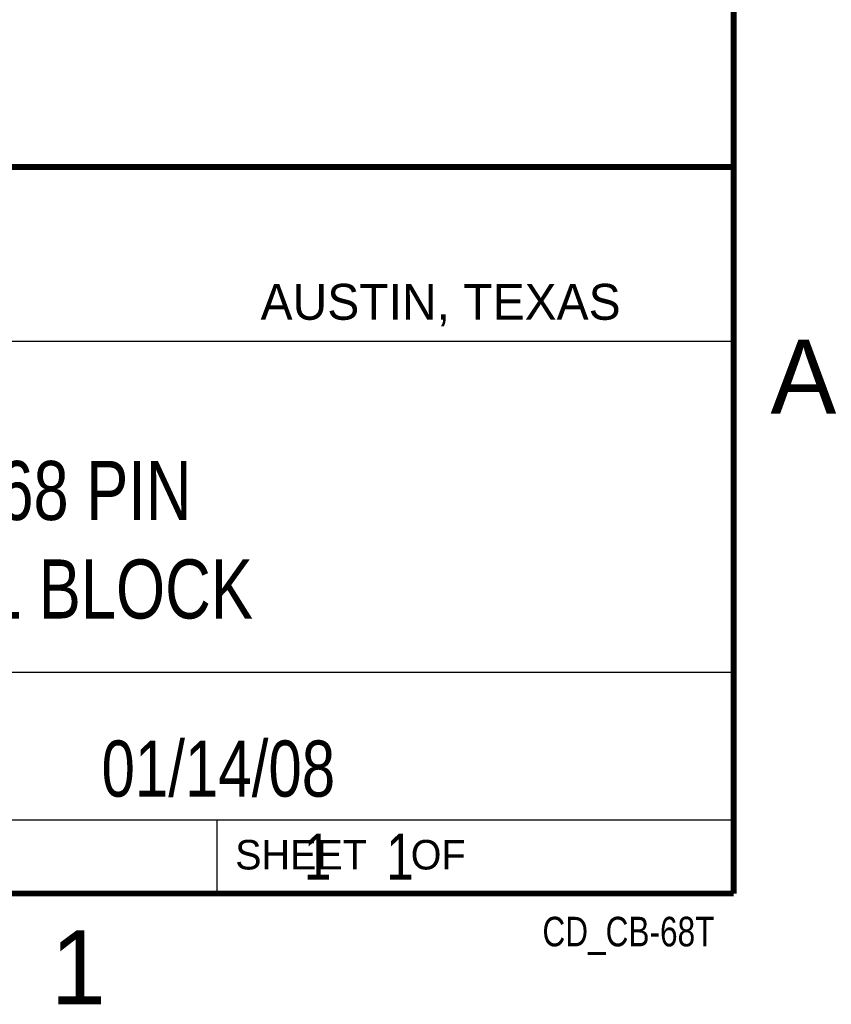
# Model space of a CAD drawing. Header units: inches. Extents: x 0 to 22, y 0 to 17.
# Tile 9 of 11: x 19.1 to 21.8, y 0.1 to 3.5. Entities that reach past the tile are written whole.
import ezdxf
from ezdxf.enums import TextEntityAlignment as Align

# ---------------------------------------------------------------- set-up
doc = ezdxf.new("R2010")
doc.units = ezdxf.units.IN
doc.header["$LTSCALE"] = 1.21
doc.header["$MEASUREMENT"] = 0
doc.layers.get('0').update_dxf_attribs({"linetype": 'CONTINUOUS'})
doc.styles.get("Standard").update_dxf_attribs({"font": 'txt', "width": 0.8})

msp = doc.modelspace()

# ---------------------------------------------------------------- linework, layer by layer
at = {"color": 2, "linetype": 'CONTINUOUS'}
for p, q in [((16.3737, 2.9596), (21.5037, 2.9596)), ((16.375, 2.96), (21.5, 2.96)), ((21.5037, 2.9596), (21.5037, 1.2496)), ((16.7288, 2.37), (21.5, 2.37)), ((16.3737, 1.2496), (21.5037, 1.2496)), ((18.01, 1.25), (21.5, 1.25)), ((21.5, 1.25), (21.5, 0.75)), ((16.375, 0.75), (21.5, 0.75)), ((18.01, 0.75), (21.5, 0.75)), ((19.75, 0.75), (21.5, 0.75)), ((19.75, 0.75), (19.75, 0.5)), ((21.5, 0.75), (21.5, 0.5)), ((19.75, 0.5), (21.5, 0.5)), ((20.4977, 0.4994), (21.4977, 0.4994)), ((20.4977, 0.4994), (20.4977, 0.4989)), ((20.4977, 0.4989), (21.4977, 0.4989)), ((21.4977, 0.4994), (21.4977, 0.4989))]:
    msp.add_line(p, q, dxfattribs=at)
at = {"color": 7, "linetype": 'CONTINUOUS', "const_width": 0.02}
for points in [[(21.5, 0.5), (21.5, 16.5)], [(13.6, 2.9595), (21.5, 2.96)], [(0.5, 0.5), (21.5, 0.5)]]:
    msp.add_lwpolyline(points, dxfattribs=at)

# ---------------------------------------------------------------- texts
at = {"color": 2, "linetype": 'CONTINUOUS'}
for s, height, p in [('AUSTIN, TEXAS', 0.121576, (19.898, 2.4426)), ('A', 0.25, (21.625, 2.125)), ('SHEET    OF', 0.1, (19.8121, 0.5815)), ('1', 0.25, (19.1875, 0.125))]:
    msp.add_text(s, height=height, dxfattribs=at).set_placement(p)
at = {"color": 2, "linetype": 'CONTINUOUS', "width": 0.8}
msp.add_text('CD_CB-68T', height=0.1, dxfattribs=at).set_placement((21.4352, 0.3213), align=Align.RIGHT)
at = {"color": 7, "linetype": 'CONTINUOUS'}
for s, insert, char_height, width, attachment_point in [('CB-68T 68 PIN\\PTERMINAL BLOCK', (18.9387, 1.9646), 0.2, 2.24, 2), ('01/14/08 ', (19.755, 1.0181), 0.19, 1.368, 2), ('     1    1', (19.8125, 0.7031), 0.15625, 1.375, 1)]:
    msp.add_mtext(s, dxfattribs=dict(at, insert=insert, char_height=char_height, width=width, attachment_point=attachment_point))

doc.saveas('drawing.dxf')
